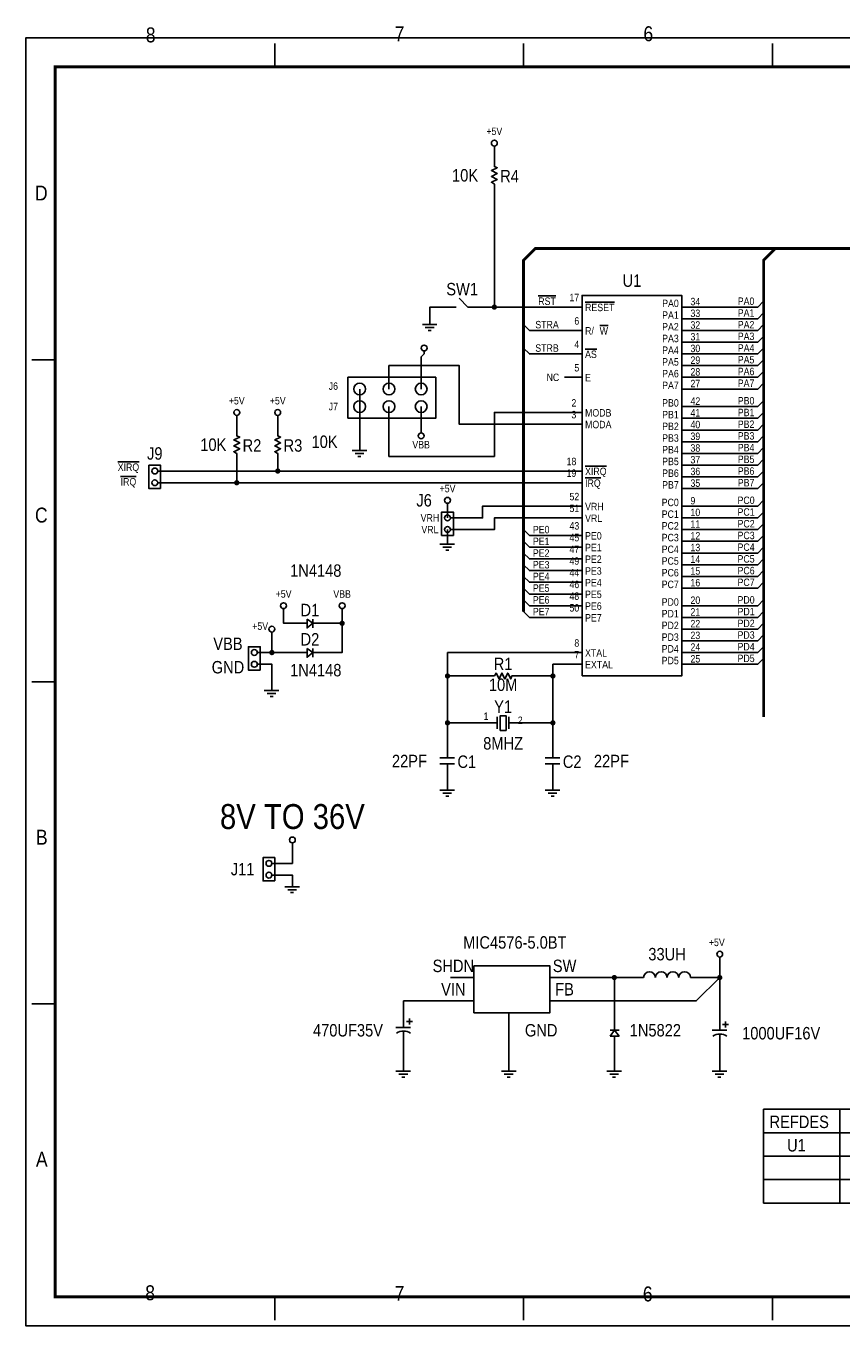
# Model space of a CAD drawing. Extents: x 0 to 3.4, y 0 to 2.22.
# Tile 1 of 2: x 0 to 1.39, y 0 to 2.22. Entities that reach past the tile are written whole.
import ezdxf
from ezdxf.enums import TextEntityAlignment as Align

# ---------------------------------------------------------------- set-up
doc = ezdxf.new("R2010")
doc.units = 0
doc.header["$MEASUREMENT"] = 0
for name, color, linetype in [('BUS', 2, 'CONTINUOUS'), ('NETNAM', 4, 'CONTINUOUS'), ('OUTLIN', 5, 'CONTINUOUS'), ('PINNAM', 6, 'CONTINUOUS'), ('PINNUM', 3, 'CONTINUOUS'), ('REFDES', 12, 'CONTINUOUS'), ('WIRES', 1, 'CONTINUOUS')]:
    doc.layers.add(name, color=color, linetype=linetype)

msp = doc.modelspace()

# ---------------------------------------------------------------- linework, layer by layer
at = {"layer": 'BUS'}
for points in [[(0.8, 2), (0.8, 1.98), (0.805, 1.978), (0.795, 1.973), (0.805, 1.968), (0.795, 1.963), (0.805, 1.958), (0.795, 1.953), (0.8, 1.95), (0.8, 1.93)], [(0.8, 2.01), (0.8, 2.015)], [(0.78, 1.74), (0.755, 1.74), (0.74, 1.755)], [(0.735, 1.74), (0.71, 1.74)], [(0.92, 1.74), (0.95, 1.74)], [(1.12, 1.74), (1.15, 1.74)], [(0.677, 1.71), (0.702, 1.71)], [(0.69, 1.715), (0.69, 1.71)], [(1.12, 1.72), (1.15, 1.72)], [(0.682, 1.705), (0.697, 1.705)], [(0.687, 1.7), (0.692, 1.7)], [(0.92, 1.7), (0.95, 1.7)], [(1.12, 1.7), (1.15, 1.7)], [(0.68, 1.66), (0.68, 1.665)], [(1.12, 1.68), (1.15, 1.68)], [(0.92, 1.66), (0.95, 1.66)], [(1.12, 1.66), (1.15, 1.66)], [(1.12, 1.64), (1.15, 1.64)], [(0.92, 1.62), (0.95, 1.62)], [(1.12, 1.62), (1.15, 1.62)], [(1.12, 1.6), (1.15, 1.6)], [(0.36, 1.55), (0.36, 1.555)], [(0.43, 1.55), (0.43, 1.555)], [(0.92, 1.56), (0.95, 1.56)], [(1.12, 1.57), (1.15, 1.57)], [(0.36, 1.54), (0.36, 1.52), (0.365, 1.518), (0.355, 1.513), (0.365, 1.508), (0.355, 1.503), (0.365, 1.498), (0.355, 1.493), (0.36, 1.49), (0.36, 1.47)], [(0.43, 1.54), (0.43, 1.52), (0.435, 1.518), (0.425, 1.513), (0.435, 1.508), (0.425, 1.503), (0.435, 1.498), (0.425, 1.493), (0.43, 1.49), (0.43, 1.47)], [(0.92, 1.54), (0.95, 1.54)], [(1.12, 1.55), (1.15, 1.55)], [(0.675, 1.53), (0.675, 1.525)], [(1.12, 1.53), (1.15, 1.53)], [(1.12, 1.51), (1.15, 1.51)], [(0.557, 1.495), (0.582, 1.495)], [(0.562, 1.49), (0.577, 1.49)], [(0.57, 1.5), (0.57, 1.495)], [(1.12, 1.49), (1.15, 1.49)], [(0.23, 1.43), (0.21, 1.43), (0.21, 1.47), (0.23, 1.47), (0.23, 1.43)], [(0.567, 1.485), (0.572, 1.485)], [(1.12, 1.47), (1.15, 1.47)], [(0.225, 1.46), (0.23, 1.46)], [(0.92, 1.46), (0.95, 1.46)], [(1.12, 1.45), (1.15, 1.45)], [(0.225, 1.44), (0.23, 1.44)], [(0.92, 1.44), (0.95, 1.44)], [(1.12, 1.43), (1.15, 1.43)], [(0.72, 1.4), (0.72, 1.405)], [(0.92, 1.4), (0.95, 1.4)], [(1.12, 1.4), (1.15, 1.4)], [(0.73, 1.35), (0.71, 1.35), (0.71, 1.39), (0.73, 1.39), (0.73, 1.35)], [(0.725, 1.38), (0.73, 1.38)], [(0.92, 1.38), (0.95, 1.38)], [(1.12, 1.38), (1.15, 1.38)], [(0.725, 1.36), (0.73, 1.36)], [(1.12, 1.36), (1.15, 1.36)], [(0.707, 1.335), (0.732, 1.335)], [(0.72, 1.34), (0.72, 1.335)], [(0.92, 1.35), (0.95, 1.35)], [(1.12, 1.34), (1.15, 1.34)], [(0.712, 1.33), (0.727, 1.33)], [(0.717, 1.325), (0.722, 1.325)], [(0.92, 1.33), (0.95, 1.33)], [(0.92, 1.31), (0.95, 1.31)], [(1.12, 1.32), (1.15, 1.32)], [(0.92, 1.29), (0.95, 1.29)], [(1.12, 1.3), (1.15, 1.3)], [(0.92, 1.27), (0.95, 1.27)], [(1.12, 1.28), (1.15, 1.28)], [(0.92, 1.25), (0.95, 1.25)], [(1.12, 1.26), (1.15, 1.26)], [(0.44, 1.22), (0.44, 1.225)], [(0.54, 1.22), (0.54, 1.225)], [(0.92, 1.23), (0.95, 1.23)], [(1.12, 1.23), (1.15, 1.23)], [(0.45, 1.2), (0.48, 1.2)], [(0.48, 1.207), (0.49, 1.2), (0.48, 1.192), (0.48, 1.207)], [(0.49, 1.207), (0.49, 1.192)], [(0.52, 1.2), (0.49, 1.2)], [(0.92, 1.21), (0.95, 1.21)], [(1.12, 1.21), (1.15, 1.21)], [(0.42, 1.18), (0.42, 1.185)], [(1.12, 1.19), (1.15, 1.19)], [(0.4, 1.12), (0.38, 1.12), (0.38, 1.16), (0.4, 1.16), (0.4, 1.12)], [(0.48, 1.157), (0.49, 1.15), (0.48, 1.142), (0.48, 1.157)], [(0.49, 1.157), (0.49, 1.142)], [(1.12, 1.17), (1.15, 1.17)], [(0.395, 1.15), (0.4, 1.15)], [(0.45, 1.15), (0.48, 1.15)], [(0.52, 1.15), (0.49, 1.15)], [(0.92, 1.15), (0.95, 1.15)], [(1.12, 1.15), (1.15, 1.15)], [(0.395, 1.13), (0.4, 1.13)], [(0.78, 1.11), (0.8, 1.11), (0.803, 1.115), (0.808, 1.105), (0.813, 1.115), (0.818, 1.105), (0.823, 1.115), (0.828, 1.105), (0.83, 1.11), (0.85, 1.11)], [(0.92, 1.13), (0.95, 1.13)], [(1.12, 1.13), (1.15, 1.13)], [(0.42, 1.09), (0.42, 1.085)], [(0.407, 1.085), (0.432, 1.085)], [(0.412, 1.08), (0.427, 1.08)], [(0.417, 1.075), (0.422, 1.075)], [(0.78, 1.03), (0.805, 1.03)], [(0.805, 1.04), (0.805, 1.02)], [(0.825, 1.04), (0.825, 1.02)], [(0.85, 1.03), (0.825, 1.03)], [(0.72, 1), (0.72, 0.97)], [(0.9, 1), (0.9, 0.97)], [(0.732, 0.97), (0.707, 0.97)], [(0.732, 0.96), (0.707, 0.96)], [(0.72, 0.96), (0.72, 0.93)], [(0.912, 0.97), (0.887, 0.97)], [(0.912, 0.96), (0.887, 0.96)], [(0.9, 0.96), (0.9, 0.93)], [(0.707, 0.915), (0.732, 0.915)], [(0.72, 0.92), (0.72, 0.915)], [(0.887, 0.915), (0.912, 0.915)], [(0.9, 0.92), (0.9, 0.915)], [(0.712, 0.91), (0.727, 0.91)], [(0.717, 0.905), (0.722, 0.905)], [(0.892, 0.91), (0.907, 0.91)], [(0.897, 0.905), (0.902, 0.905)], [(0.455, 0.82), (0.455, 0.825)], [(0.425, 0.76), (0.405, 0.76), (0.405, 0.8), (0.425, 0.8), (0.425, 0.76)], [(0.42, 0.79), (0.425, 0.79)], [(0.42, 0.77), (0.425, 0.77)], [(0.455, 0.755), (0.455, 0.75)], [(0.442, 0.75), (0.467, 0.75)], [(0.447, 0.745), (0.462, 0.745)], [(0.452, 0.74), (0.457, 0.74)], [(1.185, 0.625), (1.185, 0.63)], [(0.765, 0.595), (0.725, 0.595)], [(0.895, 0.595), (0.935, 0.595)], [(1.055, 0.595), (1.025, 0.595)], [(1.135, 0.595), (1.165, 0.595)], [(0.765, 0.555), (0.725, 0.555)], [(0.895, 0.555), (0.935, 0.555)], [(0.645, 0.545), (0.645, 0.51)], [(0.825, 0.535), (0.825, 0.475)], [(1.005, 0.535), (1.005, 0.505)], [(1.185, 0.54), (1.185, 0.505)], [(0.66, 0.52), (0.65, 0.52)], [(0.655, 0.515), (0.655, 0.525)], [(1.2, 0.515), (1.19, 0.515)], [(1.195, 0.51), (1.195, 0.52)], [(0.657, 0.51), (0.632, 0.51)], [(0.645, 0.504), (0.645, 0.475)], [(0.998, 0.495), (1.005, 0.505), (1.013, 0.495), (0.998, 0.495)], [(0.998, 0.505), (1.013, 0.505)], [(1.005, 0.465), (1.005, 0.495)], [(1.197, 0.505), (1.172, 0.505)], [(1.185, 0.499), (1.185, 0.47)], [(0.632, 0.435), (0.657, 0.435)], [(0.637, 0.43), (0.652, 0.43)], [(0.642, 0.425), (0.647, 0.425)], [(0.645, 0.44), (0.645, 0.435)], [(0.812, 0.435), (0.837, 0.435)], [(0.817, 0.43), (0.832, 0.43)], [(0.822, 0.425), (0.827, 0.425)], [(0.825, 0.44), (0.825, 0.435)], [(0.992, 0.435), (1.017, 0.435)], [(0.997, 0.43), (1.012, 0.43)], [(1.002, 0.425), (1.007, 0.425)], [(1.005, 0.44), (1.005, 0.435)], [(1.172, 0.435), (1.197, 0.435)], [(1.177, 0.43), (1.192, 0.43)], [(1.182, 0.425), (1.187, 0.425)], [(1.185, 0.44), (1.185, 0.435)]]:
    msp.add_lwpolyline(points, dxfattribs=at)
at = {"layer": 'BUS', "const_width": 0.005}
for points in [[(1.28, 1.84), (0.87, 1.84), (0.85, 1.82), (0.85, 1.22)], [(1.26, 1.04), (1.26, 1.82), (1.28, 1.84), (1.68, 1.84), (1.7, 1.82), (1.7, 1.14)]]:
    msp.add_lwpolyline(points, dxfattribs=at)
at = {"layer": 'BUS'}
for points in [[(0.95, 1.11), (0.95, 1.76), (1.12, 1.76), (1.12, 1.11), (0.95, 1.11)], [(0.55, 1.55), (0.55, 1.62), (0.7, 1.62), (0.7, 1.55), (0.55, 1.55)], [(0.81, 1.017), (0.81, 1.042), (0.82, 1.042), (0.82, 1.017), (0.81, 1.017)], [(0.765, 0.535), (0.765, 0.615), (0.895, 0.615), (0.895, 0.535), (0.765, 0.535)]]:
    msp.add_lwpolyline(points, close=True, dxfattribs=at)
for centre, radius in [((0.8, 2.02), 0.005), ((0.68, 1.67), 0.005), ((0.57, 1.6), 0.01), ((0.62, 1.6), 0.01), ((0.675, 1.6), 0.01), ((0.57, 1.57), 0.01), ((0.62, 1.57), 0.01), ((0.675, 1.57), 0.01), ((0.36, 1.56), 0.005), ((0.43, 1.56), 0.005), ((0.675, 1.52), 0.005), ((0.22, 1.46), 0.005), ((0.22, 1.44), 0.005), ((0.72, 1.41), 0.005), ((0.72, 1.38), 0.005), ((0.72, 1.36), 0.005), ((0.44, 1.23), 0.005), ((0.54, 1.23), 0.005), ((0.42, 1.19), 0.005), ((0.39, 1.15), 0.005), ((0.39, 1.13), 0.005), ((0.455, 0.83), 0.005), ((0.415, 0.79), 0.005), ((0.415, 0.77), 0.005), ((1.185, 0.635), 0.005)]:
    msp.add_circle(centre, radius, dxfattribs=at)
for centre, radius, start, end in [((1.065, 0.595), 0.01, 0, 180), ((1.085, 0.595), 0.01, 0, 180), ((1.105, 0.595), 0.01, 0, 180), ((1.125, 0.595), 0.01, 0, 180), ((0.645, 0.482), 0.0216, 56.3099, 123.6901), ((1.185, 0.477), 0.0216, 56.3099, 123.6901)]:
    msp.add_arc(centre, radius, start, end, dxfattribs=at)
at = {"layer": 'OUTLIN'}
for points in [[(3.4, 0), (0, 0), (0, 2.2), (3.4, 2.2), (3.4, 0)], [(0.425, 2.15), (0.425, 2.19)], [(0.85, 2.15), (0.85, 2.19)], [(1.275, 2.15), (1.275, 2.19)], [(0.05, 1.65), (0.01, 1.65)], [(0.05, 1.1), (0.01, 1.1)], [(0.05, 0.55), (0.01, 0.55)], [(0.425, 0.01), (0.425, 0.05)], [(0.85, 0.01), (0.85, 0.05)], [(1.275, 0.01), (1.275, 0.05)]]:
    msp.add_lwpolyline(points, dxfattribs=at)
at = {"layer": 'OUTLIN', "const_width": 0.005}
msp.add_lwpolyline([(3.35, 0.05), (0.05, 0.05), (0.05, 2.15), (3.35, 2.15)], dxfattribs=at)
at = {"layer": 'PINNAM'}
for points in [[(1.26, 0.21), (1.26, 0.37), (1.76, 0.37), (1.76, 0.21), (1.26, 0.21)], [(1.39, 0.37), (1.39, 0.21)], [(1.26, 0.33), (1.76, 0.33)], [(1.26, 0.29), (1.76, 0.29)], [(1.26, 0.25), (1.76, 0.25)]]:
    msp.add_lwpolyline(points, dxfattribs=at)
at = {"layer": 'WIRES'}
for points in [[(0.8, 2.01), (0.8, 2)], [(0.8, 1.74), (0.8, 1.93)], [(0.69, 1.715), (0.69, 1.74), (0.71, 1.74)], [(0.92, 1.74), (0.8, 1.74), (0.78, 1.74)], [(1.15, 1.74), (1.25, 1.74), (1.26, 1.75)], [(0.92, 1.7), (0.86, 1.7), (0.85, 1.71)], [(1.15, 1.72), (1.25, 1.72), (1.26, 1.73)], [(1.15, 1.7), (1.25, 1.7), (1.26, 1.71)], [(1.15, 1.68), (1.25, 1.68), (1.26, 1.69)], [(0.92, 1.66), (0.86, 1.66), (0.85, 1.67)], [(1.15, 1.66), (1.25, 1.66), (1.26, 1.67)], [(0.68, 1.66), (0.675, 1.655), (0.675, 1.6)], [(1.15, 1.64), (1.25, 1.64), (1.26, 1.65)], [(0.92, 1.54), (0.74, 1.54), (0.74, 1.64), (0.62, 1.64), (0.62, 1.6)], [(1.15, 1.62), (1.25, 1.62), (1.26, 1.63)], [(0.57, 1.6), (0.57, 1.5)], [(1.15, 1.6), (1.25, 1.6), (1.26, 1.61)], [(1.15, 1.57), (1.25, 1.57), (1.26, 1.58)], [(0.92, 1.56), (0.8, 1.56), (0.8, 1.485), (0.62, 1.485), (0.62, 1.57)], [(0.675, 1.53), (0.675, 1.57)], [(1.15, 1.55), (1.25, 1.55), (1.26, 1.56)], [(0.36, 1.55), (0.36, 1.54)], [(0.43, 1.55), (0.43, 1.54)], [(1.15, 1.53), (1.25, 1.53), (1.26, 1.54)], [(1.15, 1.51), (1.25, 1.51), (1.26, 1.52)], [(1.15, 1.49), (1.25, 1.49), (1.26, 1.5)], [(0.36, 1.47), (0.36, 1.44), (0.92, 1.44)], [(0.43, 1.47), (0.43, 1.46), (0.92, 1.46)], [(1.15, 1.47), (1.25, 1.47), (1.26, 1.48)], [(0.23, 1.46), (0.43, 1.46)], [(1.15, 1.45), (1.25, 1.45), (1.26, 1.46)], [(0.36, 1.44), (0.23, 1.44)], [(1.15, 1.43), (1.25, 1.43), (1.26, 1.44)], [(0.72, 1.4), (0.72, 1.395)], [(0.72, 1.38), (0.72, 1.4)], [(0.73, 1.38), (0.78, 1.38), (0.78, 1.4), (0.92, 1.4)], [(1.15, 1.4), (1.25, 1.4), (1.26, 1.41)], [(0.73, 1.36), (0.8, 1.36), (0.8, 1.38), (0.92, 1.38)], [(1.15, 1.38), (1.25, 1.38), (1.26, 1.39)], [(0.72, 1.36), (0.72, 1.34)], [(0.92, 1.35), (0.86, 1.35), (0.85, 1.36)], [(1.15, 1.36), (1.25, 1.36), (1.26, 1.37)], [(0.72, 1.34), (0.72, 1.345)], [(0.92, 1.33), (0.86, 1.33), (0.85, 1.34)], [(1.15, 1.34), (1.25, 1.34), (1.26, 1.35)], [(0.92, 1.31), (0.86, 1.31), (0.85, 1.32)], [(1.15, 1.32), (1.25, 1.32), (1.26, 1.33)], [(1.15, 1.3), (1.25, 1.3), (1.26, 1.31)], [(0.92, 1.29), (0.86, 1.29), (0.85, 1.3)], [(1.15, 1.28), (1.25, 1.28), (1.26, 1.29)], [(0.92, 1.27), (0.86, 1.27), (0.85, 1.28)], [(1.15, 1.26), (1.25, 1.26), (1.26, 1.27)], [(0.92, 1.25), (0.86, 1.25), (0.85, 1.26)], [(0.92, 1.23), (0.86, 1.23), (0.85, 1.24)], [(1.15, 1.23), (1.25, 1.23), (1.26, 1.24)], [(0.44, 1.22), (0.44, 1.2), (0.45, 1.2)], [(0.52, 1.15), (0.54, 1.15), (0.54, 1.2), (0.52, 1.2)], [(0.54, 1.2), (0.54, 1.22)], [(0.92, 1.21), (0.86, 1.21), (0.85, 1.22)], [(1.15, 1.21), (1.25, 1.21), (1.26, 1.22)], [(1.15, 1.19), (1.25, 1.19), (1.26, 1.2)], [(0.4, 1.15), (0.42, 1.15), (0.42, 1.18)], [(1.15, 1.17), (1.25, 1.17), (1.26, 1.18)], [(1.15, 1.15), (1.25, 1.15), (1.26, 1.16)], [(0.45, 1.15), (0.42, 1.15)], [(0.92, 1.15), (0.72, 1.15), (0.72, 1.11), (0.72, 1.07), (0.72, 1.03), (0.72, 1)], [(1.15, 1.13), (1.25, 1.13), (1.26, 1.14)], [(0.4, 1.13), (0.42, 1.13), (0.42, 1.09)], [(0.72, 1.11), (0.78, 1.11)], [(0.9, 1.11), (0.85, 1.11)], [(0.92, 1.13), (0.9, 1.13), (0.9, 1.11), (0.9, 1.07), (0.9, 1.03), (0.9, 1)], [(0.72, 1.03), (0.78, 1.03)], [(0.9, 1.03), (0.85, 1.03)], [(0.72, 0.93), (0.72, 0.92)], [(0.9, 0.93), (0.9, 0.92)], [(0.425, 0.79), (0.455, 0.79), (0.455, 0.82)], [(0.425, 0.77), (0.455, 0.77), (0.455, 0.755)], [(0.935, 0.555), (1.145, 0.555), (1.185, 0.595), (1.185, 0.625)], [(0.935, 0.595), (1.005, 0.595), (1.005, 0.535)], [(1.025, 0.595), (1.005, 0.595)], [(1.165, 0.595), (1.185, 0.595), (1.185, 0.54)], [(0.725, 0.555), (0.645, 0.555), (0.645, 0.545)], [(0.645, 0.475), (0.645, 0.44)], [(0.825, 0.475), (0.825, 0.44)], [(1.185, 0.47), (1.185, 0.44)], [(1.005, 0.465), (1.005, 0.44)]]:
    msp.add_lwpolyline(points, dxfattribs=at)
at = {"layer": 'WIRES', "const_width": 0.005}
for points in [[(0.798, 1.74, 1), (0.802, 1.74, 1)], [(0.358, 1.44, 1), (0.362, 1.44, 1)], [(0.428, 1.46, 1), (0.432, 1.46, 1)], [(0.538, 1.2, 1), (0.542, 1.2, 1)], [(0.418, 1.15, 1), (0.422, 1.15, 1)], [(0.718, 1.11, 1), (0.722, 1.11, 1)], [(0.898, 1.11, 1), (0.902, 1.11, 1)], [(0.718, 1.03, 1), (0.722, 1.03, 1)], [(0.898, 1.03, 1), (0.902, 1.03, 1)], [(1.003, 0.595, 1), (1.007, 0.595, 1)], [(1.183, 0.595, 1), (1.187, 0.595, 1)]]:
    msp.add_lwpolyline(points, format="xyb", close=True, dxfattribs=at)

# ---------------------------------------------------------------- texts
at = {"layer": 'NETNAM', "width": 0.88}
for s, height, p in [('+5V', 0.01275, (0.8, 2.04)), ('%%oRST%%o', 0.01275, (0.89, 1.75)), ('PA0', 0.01275, (1.23, 1.75)), ('PA1', 0.01275, (1.23, 1.73)), ('STRA', 0.01275, (0.89, 1.71)), ('PA2', 0.01275, (1.23, 1.71)), ('PA3', 0.01275, (1.23, 1.69)), ('STRB', 0.01275, (0.89, 1.67)), ('PA4', 0.01275, (1.23, 1.67)), ('PA5', 0.01275, (1.23, 1.65)), ('PA6', 0.01275, (1.23, 1.63)), ('J6', 0.01275, (0.525, 1.605)), ('PA7', 0.01275, (1.23, 1.61)), ('+5V', 0.01275, (0.36, 1.58)), ('+5V', 0.01275, (0.43, 1.58)), ('J7', 0.01275, (0.525, 1.57)), ('PB0', 0.01275, (1.23, 1.58)), ('PB1', 0.01275, (1.23, 1.56)), ('PB2', 0.01275, (1.23, 1.54)), ('VBB', 0.01275, (0.675, 1.505)), ('PB3', 0.01275, (1.23, 1.52)), ('PB4', 0.01275, (1.23, 1.5)), ('PB5', 0.01275, (1.23, 1.48)), ('%%oXIRQ%%o', 0.01275, (0.175, 1.465)), ('PB6', 0.01275, (1.23, 1.46)), ('%%oIRQ%%o', 0.01275, (0.175, 1.44)), ('PB7', 0.01275, (1.23, 1.44)), ('+5V', 0.01275, (0.72, 1.43)), ('PC0', 0.01275, (1.23, 1.41)), ('VRH', 0.01275, (0.69, 1.38)), ('PC1', 0.01275, (1.23, 1.39)), ('PC2', 0.01275, (1.23, 1.37)), ('VRL', 0.01275, (0.69, 1.36)), ('PE0', 0.01275, (0.88, 1.36)), ('PC3', 0.01275, (1.23, 1.35)), ('PE1', 0.01275, (0.88, 1.34)), ('PC4', 0.01275, (1.23, 1.33)), ('PE2', 0.01275, (0.88, 1.32)), ('PC5', 0.01275, (1.23, 1.31)), ('PE3', 0.01275, (0.88, 1.3)), ('PE4', 0.01275, (0.88, 1.28)), ('PC6', 0.01275, (1.23, 1.29)), ('PE5', 0.01275, (0.88, 1.26)), ('PC7', 0.01275, (1.23, 1.27)), ('+5V', 0.01275, (0.44, 1.25)), ('VBB', 0.01275, (0.54, 1.25)), ('PE6', 0.01275, (0.88, 1.24)), ('PD0', 0.01275, (1.23, 1.24)), ('PE7', 0.01275, (0.88, 1.22)), ('PD1', 0.01275, (1.23, 1.22)), ('+5V', 0.01275, (0.4, 1.195)), ('PD2', 0.01275, (1.23, 1.2)), ('VBB', 0.02125, (0.345, 1.165)), ('PD3', 0.01275, (1.23, 1.18)), ('PD4', 0.01275, (1.23, 1.16)), ('GND', 0.02125, (0.345, 1.125)), ('PD5', 0.01275, (1.23, 1.14)), ('8V TO 36V', 0.0425, (0.455, 0.87)), ('+5V', 0.01275, (1.18, 0.655)), ('SHDN', 0.02125, (0.73, 0.615)), ('SW', 0.02125, (0.92, 0.615)), ('VIN', 0.02125, (0.73, 0.575)), ('FB', 0.02125, (0.92, 0.575)), ('GND', 0.02125, (0.88, 0.505))]:
    msp.add_text(s, height=height, dxfattribs=at).set_placement(p, align=Align.MIDDLE)
at = {"layer": 'OUTLIN', "width": 0.88}
for s, p in [('6', (1.063, 2.194)), ('8', (0.213, 2.192)), ('7', (0.638, 2.194)), ('8', (0.212, 0.044)), ('7', (0.638, 0.043)), ('6', (1.062, 0.042))]:
    msp.add_text(s, height=0.0255, dxfattribs=at).set_placement(p, align=Align.CENTER)
for s, p in [('D', (0.037, 1.922)), ('C', (0.037, 1.372)), ('B', (0.037, 0.822)), ('A', (0.037, 0.272))]:
    msp.add_text(s, height=0.0255, dxfattribs=at).set_placement(p, align=Align.RIGHT)
at = {"layer": 'PINNAM', "width": 0.88}
for s, height, p in [('10K', 0.02125, (0.75, 1.965)), ('NC', 0.01275, (0.9, 1.62)), ('10K', 0.02125, (0.32, 1.505)), ('10K', 0.02125, (0.51, 1.51)), ('1N4148', 0.02125, (0.495, 1.29)), ('1N4148', 0.02125, (0.495, 1.12)), ('10M', 0.02125, (0.815, 1.095)), ('8MHZ', 0.02125, (0.815, 0.995)), ('22PF', 0.02125, (0.655, 0.965)), ('22PF', 0.02125, (1, 0.965)), ('MIC4576-5.0BT', 0.02125, (0.835, 0.655)), ('33UH', 0.02125, (1.095, 0.635)), ('470UF35V', 0.02125, (0.55, 0.505)), ('1N5822', 0.02125, (1.075, 0.505)), ('1000UF16V', 0.02125, (1.29, 0.5))]:
    msp.add_text(s, height=height, dxfattribs=at).set_placement(p, align=Align.MIDDLE)
for s, height, p in [('%%oRESET%%o', 0.01275, (0.955, 1.733)), ('R/', 0.01275, (0.955, 1.693)), ('%%oW%%o', 0.01275, (0.98, 1.693)), ('%%oAS%%o', 0.01275, (0.955, 1.653)), ('E', 0.0127, (0.955, 1.613)), ('MODB', 0.01275, (0.955, 1.553)), ('MODA', 0.01275, (0.955, 1.533)), ('%%oXIRQ%%o', 0.01275, (0.955, 1.453)), ('%%oIRQ%%o', 0.01275, (0.955, 1.433)), ('VRH', 0.01275, (0.955, 1.393)), ('VRL', 0.01275, (0.955, 1.373)), ('PE0', 0.01275, (0.955, 1.343)), ('PE1', 0.01275, (0.955, 1.323)), ('PE2', 0.01275, (0.955, 1.303)), ('PE3', 0.01275, (0.955, 1.283)), ('PE4', 0.01275, (0.955, 1.263)), ('PE5', 0.01275, (0.955, 1.243)), ('PE6', 0.01275, (0.955, 1.223)), ('PE7', 0.01275, (0.955, 1.203)), ('XTAL', 0.01275, (0.955, 1.143)), ('EXTAL', 0.01275, (0.955, 1.123)), ('REFDES', 0.02125, (1.27, 0.338)), ('U1', 0.02125, (1.3, 0.298))]:
    msp.add_text(s, height=height, dxfattribs=at).set_placement(p)
for s, p in [('PA0', (1.115, 1.74)), ('PA1', (1.115, 1.72)), ('PA2', (1.115, 1.7)), ('PA3', (1.115, 1.68)), ('PA4', (1.115, 1.66)), ('PA5', (1.115, 1.64)), ('PA6', (1.115, 1.62)), ('PA7', (1.115, 1.6)), ('PB0', (1.115, 1.57)), ('PB1', (1.115, 1.55)), ('PB2', (1.115, 1.53)), ('PB3', (1.115, 1.51)), ('PB4', (1.115, 1.49)), ('PB5', (1.115, 1.47)), ('PB6', (1.115, 1.45)), ('PB7', (1.115, 1.43)), ('PC0', (1.115, 1.4)), ('PC1', (1.115, 1.38)), ('PC2', (1.115, 1.36)), ('PC3', (1.115, 1.34)), ('PC4', (1.115, 1.32)), ('PC5', (1.115, 1.3)), ('PC6', (1.115, 1.28)), ('PC7', (1.115, 1.26)), ('PD0', (1.115, 1.23)), ('PD1', (1.115, 1.21)), ('PD2', (1.115, 1.19)), ('PD3', (1.115, 1.17)), ('PD4', (1.115, 1.15)), ('PD5', (1.115, 1.13))]:
    msp.add_text(s, height=0.01275, dxfattribs=at).set_placement(p, align=Align.RIGHT)
at = {"layer": 'PINNUM', "width": 0.88}
for s, height, p in [('17', 0.01275, (0.945, 1.75)), ('6', 0.0127, (0.945, 1.71)), ('4', 0.0127, (0.945, 1.67)), ('5', 0.0127, (0.945, 1.63)), ('2', 0.0127, (0.94, 1.57)), ('3', 0.0127, (0.94, 1.55)), ('18', 0.01275, (0.94, 1.47)), ('19', 0.01275, (0.94, 1.45)), ('52', 0.01275, (0.945, 1.41)), ('51', 0.01275, (0.945, 1.39)), ('43', 0.01275, (0.945, 1.36)), ('45', 0.01275, (0.945, 1.34)), ('47', 0.01275, (0.945, 1.32)), ('49', 0.01275, (0.945, 1.3)), ('44', 0.01275, (0.945, 1.28)), ('46', 0.01275, (0.945, 1.26)), ('48', 0.01275, (0.945, 1.24)), ('50', 0.01275, (0.945, 1.22)), ('8', 0.0127, (0.945, 1.16)), ('7', 0.0127, (0.945, 1.14)), ('1', 0.0127, (0.79, 1.035))]:
    msp.add_text(s, height=height, dxfattribs=at).set_placement(p, align=Align.RIGHT)
for s, height, p in [('34', 0.01275, (1.135, 1.743)), ('33', 0.01275, (1.135, 1.723)), ('32', 0.01275, (1.135, 1.703)), ('31', 0.01275, (1.135, 1.683)), ('30', 0.01275, (1.135, 1.663)), ('29', 0.01275, (1.135, 1.643)), ('28', 0.01275, (1.135, 1.623)), ('27', 0.01275, (1.135, 1.603)), ('42', 0.01275, (1.135, 1.573)), ('41', 0.01275, (1.135, 1.553)), ('40', 0.01275, (1.135, 1.533)), ('39', 0.01275, (1.135, 1.513)), ('38', 0.01275, (1.135, 1.493)), ('37', 0.01275, (1.135, 1.473)), ('36', 0.01275, (1.135, 1.453)), ('35', 0.01275, (1.135, 1.433)), ('9', 0.0127, (1.135, 1.403)), ('10', 0.01275, (1.135, 1.383)), ('11', 0.01275, (1.135, 1.363)), ('12', 0.01275, (1.135, 1.343)), ('13', 0.01275, (1.135, 1.323)), ('14', 0.01275, (1.135, 1.303)), ('15', 0.01275, (1.135, 1.283)), ('16', 0.01275, (1.135, 1.263)), ('20', 0.01275, (1.135, 1.233)), ('21', 0.01275, (1.135, 1.213)), ('22', 0.01275, (1.135, 1.193)), ('23', 0.01275, (1.135, 1.173)), ('24', 0.01275, (1.135, 1.153)), ('25', 0.01275, (1.135, 1.133)), ('2', 0.0127, (0.84, 1.028))]:
    msp.add_text(s, height=height, dxfattribs=at).set_placement(p)
at = {"layer": 'REFDES', "width": 0.88}
for s, p in [('R4', (0.81, 1.953)), ('R2', (0.37, 1.493)), ('R3', (0.44, 1.493)), ('C1', (0.737, 0.953)), ('C2', (0.917, 0.953))]:
    msp.add_text(s, height=0.02125, dxfattribs=at).set_placement(p)
for s, p in [('U1', (1.035, 1.785)), ('J9', (0.22, 1.49)), ('J6', (0.68, 1.41)), ('J11', (0.37, 0.78))]:
    msp.add_text(s, height=0.02125, dxfattribs=at).set_placement(p, align=Align.MIDDLE)
for s, p in [('SW1', (0.745, 1.76)), ('D1', (0.485, 1.212)), ('D2', (0.485, 1.162)), ('R1', (0.815, 1.12)), ('Y1', (0.815, 1.047))]:
    msp.add_text(s, height=0.02125, dxfattribs=at).set_placement(p, align=Align.CENTER)

doc.saveas('drawing.dxf')
